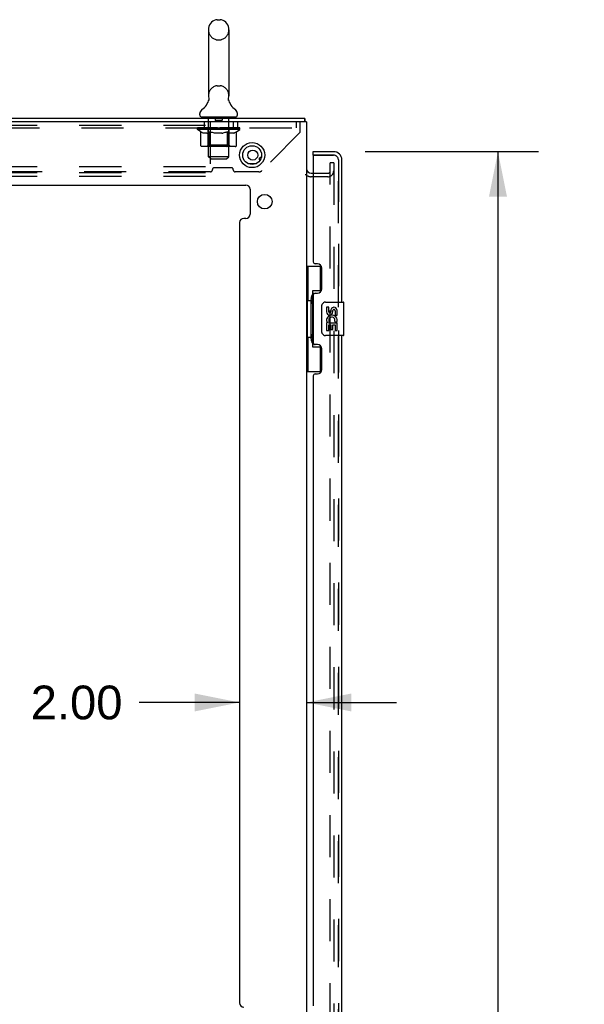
# Model space of a CAD drawing. Header units: inches. Extents: x 0 to 229, y 0 to 148.
# Tile 9 of 47: x 33 to 50, y 62 to 92. Entities that reach past the tile are written whole.
import ezdxf

# ---------------------------------------------------------------- set-up
doc = ezdxf.new("R2010")
doc.units = ezdxf.units.IN
doc.header["$LTSCALE"] = 12.571402
doc.header["$MEASUREMENT"] = 0
doc.linetypes.add('HIDDEN', pattern=[0.2, 0.1, -0.1])
doc.layers.get('0').update_dxf_attribs({"linetype": 'CONTINUOUS'})
for name, color, linetype in [('DEFAULT_2', 8, 'HIDDEN'), ('DIMENSIONS', 7, 'CONTINUOUS'), ('MASTER_DOOR_ASSEMBLY', 7, 'CONTINUOUS'), ('SLAVE_DOOR_ASSEMBLY', 7, 'CONTINUOUS')]:
    doc.layers.add(name, color=color, linetype=linetype)
doc.styles.get("Standard").update_dxf_attribs({"font": 'arial.ttf'})
doc.dimstyles.new('DIMSTYLE_1', dxfattribs={"dimtxt": 1.008401, "dimasz": 1.344535, "dimexe": 0.09, "dimexo": 0.07, "dimgap": 0.0375, "dimtad": 0, "dimtih": 1, "dimtoh": 1, "dimzin": 4, "dimdsep": 46, "dimtxsty": 'Standard', "dimblk": '_FILLED', "dimblk1": '_FILLED', "dimblk2": '_FILLED', "dimcen": 0.09, "dimazin": 1, "dimtfac": 1, "dimtdec": 3, "dimtofl": 0, "dimtmove": 0, "dimatfit": 3, "dimldrblk": '_FILLED', "dimfxl": 0, "dimtolj": 1, "dimtzin": 4, "dimarcsym": 0})

# ---------------------------------------------------------------- blocks, each defined once
blk = doc.blocks.new('_FILLED')
at = {"color": 0, "linetype": 'ByBlock'}
blk.add_solid([(0, 0), (-1, 0.2), (-1, -0.2)], dxfattribs=at)
blk = doc.blocks.new('*D4')
at = {"layer": 'DIMENSIONS', "color": 2, "linetype": 'Continuous'}
for p, q in [((43.181, 87.958), (48.362, 87.958)), ((47.152, 87.958), (47.152, 51.521)), ((47.152, 11.218), (47.152, 47.991)), ((43.181, 11.218), (48.362, 11.218))]:
    blk.add_line(p, q, dxfattribs=at)
at = {"layer": 'DIMENSIONS', "color": 2, "linetype": 'Continuous', "xscale": 1.3445349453, "yscale": 1.3445349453, "zscale": 1.3445349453}
for p, rotation in [((47.152, 87.958), 90), ((47.152, 11.218), 270)]:
    blk.add_blockref('_FILLED', p, dxfattribs=dict(at, rotation=rotation))
at = {"layer": 'DIMENSIONS', "color": 2, "linetype": 'Continuous', "insert": (47.152, 51.017), "char_height": 1.0084, "width": 5.15822, "attachment_point": 2, "line_spacing_factor": 0.9}
blk.add_mtext('76.74\\PDOORS', dxfattribs=at)
blk = doc.blocks.new('*D15')
at = {"layer": 'DIMENSIONS', "color": 2, "linetype": 'Continuous'}
for p, q in [((39.429, 71.487), (36.433, 71.487)), ((41.429, 71.487), (44.118, 71.487))]:
    blk.add_line(p, q, dxfattribs=at)
at = {"layer": 'DIMENSIONS', "color": 2, "linetype": 'Continuous', "xscale": 1.3445349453, "yscale": 1.3445349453, "zscale": 1.3445349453}
blk.add_blockref('_FILLED', (39.429, 71.487), dxfattribs=at)
at = {"layer": 'DIMENSIONS', "color": 2, "linetype": 'Continuous', "xscale": 1.3445349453, "yscale": 1.3445349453, "zscale": 1.3445349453, "rotation": 180}
blk.add_blockref('_FILLED', (41.429, 71.487), dxfattribs=at)
at = {"layer": 'DIMENSIONS', "color": 2, "linetype": 'Continuous', "insert": (35.929, 71.992), "char_height": 1.0084, "width": 2.7403, "attachment_point": 3, "line_spacing_factor": 0.9}
blk.add_mtext('2.00', dxfattribs=at)

msp = doc.modelspace()

# ---------------------------------------------------------------- linework, layer by layer
at = {"color": 7, "linetype": 'Continuous'}
for p, q in [((38.76, 91.903), (38.847, 91.903)), ((38.498, 91.603), (38.498, 89.628)), ((39.11, 91.603), (39.11, 89.628)), ((39.098, 89.539), (39.099, 89.544)), ((39.098, 89.534), (39.098, 89.539)), ((39.098, 89.529), (39.098, 89.534)), ((39.098, 89.524), (39.098, 89.529)), ((39.098, 89.519), (39.098, 89.524)), ((39.098, 89.514), (39.098, 89.519)), ((39.099, 89.509), (39.098, 89.514)), ((39.099, 89.544), (39.1, 89.549)), ((39.099, 89.504), (39.099, 89.509)), ((39.1, 89.499), (39.099, 89.504)), ((39.101, 89.554), (39.102, 89.558)), ((38.504, 89.485), (38.502, 89.48)), ((39.101, 89.495), (39.1, 89.5)), ((39.102, 89.491), (39.101, 89.495)), ((38.241, 89.057), (38.241, 89.096)), ((38.304, 88.988), (38.304, 88.958)), ((39.304, 88.988), (38.304, 88.988)), ((39.304, 88.988), (39.304, 88.958)), ((39.366, 89.057), (39.366, 89.096)), ((41.377, 88.854), (41.377, 88.958)), ((41.468, 87.354), (41.468, 87.354))]:
    msp.add_line(p, q, dxfattribs=at)
at = {"color": 3, "linetype": 'Continuous'}
for p, q in [((19.481, 88.958), (41.377, 88.958)), ((41.429, 88.854), (19.496, 88.854)), ((41.429, 88.854), (41.429, 10.322)), ((39.675, 87.604), (39.932, 87.604)), ((41.571, 87.312), (41.633, 87.312)), ((21.242, 86.958), (39.616, 86.958)), ((39.741, 86.833), (39.741, 86.087)), ((39.429, 85.837), (39.429, 62.505)), ((39.616, 85.962), (39.554, 85.962))]:
    msp.add_line(p, q, dxfattribs=at)
at = {"color": 7, "linetype": 'Continuous'}
for points in [[(38.506, 89.558), (38.507, 89.554), (38.508, 89.549), (38.508, 89.544), (38.509, 89.539), (38.509, 89.534), (38.509, 89.529), (38.509, 89.524), (38.509, 89.519), (38.509, 89.514), (38.509, 89.509), (38.508, 89.505), (38.507, 89.5), (38.506, 89.495), (38.505, 89.49), (38.504, 89.485)], [(39.1, 89.549), (39.101, 89.554), (39.102, 89.558)]]:
    msp.add_lwpolyline(points, dxfattribs=at)
at = {"color": 3, "linetype": 'Continuous'}
for points in [[(41.385, 88.925), (41.385, 88.928), (41.385, 88.932), (41.384, 88.936), (41.384, 88.939), (41.384, 88.943), (41.384, 88.945), (41.383, 88.948), (41.383, 88.95), (41.382, 88.952), (41.382, 88.953), (41.381, 88.955), (41.38, 88.956), (41.38, 88.957), (41.379, 88.957), (41.378, 88.958), (41.377, 88.958)], [(41.385, 88.9), (41.385, 88.911), (41.385, 88.916), (41.385, 88.925)], [(41.389, 88.854), (41.389, 88.855), (41.388, 88.86), (41.387, 88.866), (41.387, 88.872), (41.386, 88.878), (41.386, 88.883), (41.385, 88.889), (41.385, 88.895), (41.385, 88.9)]]:
    msp.add_lwpolyline(points, dxfattribs=at)
for centre, radius in [((39.804, 87.854), 0.375), ((39.825, 87.854), 0.148), ((40.179, 86.462), 0.219)]:
    msp.add_circle(centre, radius, dxfattribs=at)
at = {"color": 7, "linetype": 'Continuous'}
msp.add_circle((39.804, 87.854), 0.281, dxfattribs=at)
for centre, radius, start, end in [((38.804, 91.603), 0.306, 105.6303, 180), ((38.76, 91.759), 0.144, 90, 105.6303), ((38.847, 91.759), 0.144, 74.3697, 90), ((38.804, 91.603), 0.306, 0, 74.3697), ((38.006, 89.644), 0.523, 304.6624, 347.2389), ((38.804, 89.628), 0.306, 180, 193.2053), ((39.602, 89.644), 0.523, 192.7611, 235.3376), ((38.804, 89.628), 0.306, 346.7947, 360), ((38.385, 89.096), 0.144, 124.6624, 180), ((39.222, 89.096), 0.144, 360, 55.3376), ((38.31, 89.057), 0.069, 180, 265), ((39.297, 89.057), 0.069, 275, 360)]:
    msp.add_arc(centre, radius, start, end, dxfattribs=at)
at = {"color": 3, "linetype": 'Continuous'}
for centre, radius, start, end in [((40.075, 87.729), 0.0625, 87.3381, 223.1235), ((41.571, 87.454), 0.142, 180, 270), ((39.616, 86.833), 0.125, 0, 90), ((39.616, 86.087), 0.125, 270, 360), ((39.554, 85.837), 0.125, 90, 180), ((39.554, 62.505), 0.125, 180, 270)]:
    msp.add_arc(centre, radius, start, end, dxfattribs=at)
at = {"layer": 'DEFAULT_2', "color": 8, "linetype": 'HIDDEN'}
for p, q in [((38.76, 91.303), (38.847, 91.303)), ((38.76, 89.928), (38.847, 89.928)), ((38.491, 88.988), (38.491, 88.958)), ((38.504, 87.807), (38.504, 88.958)), ((38.699, 88.978), (38.699, 88.898)), ((38.909, 88.978), (38.909, 88.898)), ((39.104, 87.807), (39.104, 88.958)), ((39.116, 88.988), (39.116, 88.958)), ((19.554, 88.75), (38.554, 88.75)), ((19.616, 88.666), (41.241, 88.666)), ((38.17, 88.621), (38.17, 88.668)), ((38.27, 88.551), (38.17, 88.621)), ((39.437, 88.621), (38.17, 88.621)), ((38.18, 88.661), (38.18, 88.668)), ((38.189, 88.658), (38.189, 88.661)), ((38.189, 88.658), (39.419, 88.658)), ((38.197, 88.658), (38.197, 88.661)), ((38.198, 88.658), (38.198, 88.661)), ((38.209, 88.661), (38.209, 88.668)), ((38.225, 88.658), (38.225, 88.661)), ((38.227, 88.658), (38.227, 88.661)), ((38.255, 88.661), (38.255, 88.668)), ((38.27, 88.658), (38.27, 88.661)), ((38.272, 88.658), (38.272, 88.661)), ((38.477, 88.661), (38.275, 88.661)), ((38.318, 88.661), (38.318, 88.668)), ((38.32, 88.658), (38.32, 88.661)), ((38.321, 88.658), (38.321, 88.661)), ((38.324, 88.658), (38.324, 88.661)), ((38.331, 88.658), (38.331, 88.661)), ((38.331, 88.658), (38.331, 88.661)), ((38.334, 88.658), (38.334, 88.661)), ((38.338, 88.658), (38.338, 88.662)), ((38.342, 88.658), (38.342, 88.661)), ((38.356, 88.658), (38.356, 88.661)), ((38.366, 88.854), (38.366, 88.666)), ((38.374, 88.658), (38.374, 88.661)), ((38.375, 88.658), (38.375, 88.663)), ((38.395, 88.658), (38.395, 88.661)), ((38.395, 88.658), (38.395, 88.661)), ((38.397, 88.661), (38.397, 88.668)), ((38.406, 88.658), (38.406, 88.661)), ((38.41, 88.658), (38.41, 88.661)), ((38.42, 88.658), (38.42, 88.661)), ((38.431, 88.658), (38.431, 88.665)), ((38.446, 88.658), (38.446, 88.661)), ((38.449, 88.658), (38.449, 88.661)), ((38.477, 88.658), (38.477, 88.661)), ((38.544, 88.661), (38.482, 88.661)), ((38.487, 88.661), (38.487, 88.668)), ((38.494, 88.658), (38.494, 88.661)), ((38.498, 88.658), (38.498, 88.661)), ((38.504, 88.658), (38.504, 88.666)), ((38.509, 88.658), (38.509, 88.661)), ((38.52, 88.658), (38.52, 88.661)), ((38.544, 88.658), (38.544, 88.661)), ((38.554, 88.854), (38.554, 87.229)), ((38.619, 88.661), (38.559, 88.661)), ((38.58, 88.658), (38.58, 88.661)), ((38.587, 88.661), (38.587, 88.668)), ((38.591, 88.658), (38.591, 88.661)), ((38.593, 88.658), (38.593, 88.667)), ((38.596, 88.658), (38.596, 88.661)), ((38.603, 88.658), (38.603, 88.661)), ((38.619, 88.658), (38.619, 88.661)), ((38.699, 88.661), (38.645, 88.661)), ((38.658, 88.658), (38.658, 88.661)), ((38.689, 88.661), (38.804, 88.668)), ((38.694, 88.661), (38.694, 88.668)), ((38.694, 88.661), (38.694, 88.668)), ((38.694, 88.668), (38.694, 88.668)), ((38.694, 88.658), (38.694, 88.661)), ((38.698, 88.658), (38.698, 88.661)), ((38.699, 88.658), (38.699, 88.661)), ((38.699, 88.658), (38.699, 88.661)), ((38.899, 88.888), (38.709, 88.888)), ((38.783, 88.661), (38.735, 88.661)), ((38.74, 88.658), (38.74, 88.661)), ((38.783, 88.658), (38.783, 88.661)), ((38.801, 88.661), (38.801, 88.661)), ((38.801, 88.658), (38.801, 88.661)), ((38.801, 88.658), (38.801, 88.661)), ((38.804, 88.661), (38.804, 88.668)), ((38.804, 88.668), (38.918, 88.661)), ((38.806, 88.658), (38.806, 88.661)), ((38.806, 88.658), (38.806, 88.661)), ((38.806, 88.661), (38.806, 88.661)), ((38.824, 88.658), (38.824, 88.661)), ((38.824, 88.661), (38.873, 88.661)), ((38.867, 88.658), (38.867, 88.661)), ((38.908, 88.658), (38.908, 88.661)), ((38.908, 88.658), (38.908, 88.661)), ((38.908, 88.661), (38.963, 88.661)), ((38.909, 88.658), (38.909, 88.661)), ((38.913, 88.661), (38.913, 88.668)), ((38.913, 88.668), (38.914, 88.668)), ((38.913, 88.658), (38.913, 88.661)), ((38.914, 88.661), (38.914, 88.668)), ((38.949, 88.658), (38.949, 88.661)), ((38.989, 88.658), (38.989, 88.661)), ((38.989, 88.661), (39.048, 88.661)), ((39.004, 88.658), (39.004, 88.661)), ((39.011, 88.658), (39.011, 88.661)), ((39.014, 88.658), (39.014, 88.667)), ((39.016, 88.658), (39.016, 88.661)), ((39.02, 88.661), (39.02, 88.668)), ((39.027, 88.658), (39.027, 88.661)), ((39.064, 88.658), (39.064, 88.661)), ((39.064, 88.661), (39.126, 88.661)), ((39.088, 88.658), (39.088, 88.661)), ((39.099, 88.658), (39.099, 88.661)), ((39.103, 88.658), (39.103, 88.666)), ((39.109, 88.658), (39.109, 88.661)), ((39.113, 88.658), (39.113, 88.661)), ((39.12, 88.661), (39.12, 88.668)), ((39.131, 88.658), (39.131, 88.661)), ((39.131, 88.661), (39.437, 88.661)), ((39.158, 88.658), (39.158, 88.661)), ((39.161, 88.658), (39.161, 88.661)), ((39.176, 88.658), (39.176, 88.665)), ((39.188, 88.658), (39.188, 88.661)), ((39.197, 88.658), (39.197, 88.661)), ((39.201, 88.658), (39.201, 88.661)), ((39.211, 88.661), (39.211, 88.668)), ((39.212, 88.658), (39.212, 88.661)), ((39.212, 88.658), (39.212, 88.661)), ((39.232, 88.658), (39.232, 88.663)), ((39.233, 88.658), (39.233, 88.661)), ((39.241, 88.854), (39.241, 88.666)), ((39.251, 88.658), (39.251, 88.661)), ((39.265, 88.658), (39.265, 88.661)), ((39.27, 88.658), (39.27, 88.662)), ((39.273, 88.658), (39.273, 88.661)), ((39.276, 88.658), (39.276, 88.661)), ((39.276, 88.658), (39.276, 88.661)), ((39.284, 88.658), (39.284, 88.661)), ((39.287, 88.658), (39.287, 88.661)), ((39.287, 88.658), (39.287, 88.661)), ((39.289, 88.661), (39.289, 88.668)), ((39.316, 88.664), (39.436, 88.665)), ((39.316, 88.661), (39.316, 88.664)), ((39.335, 88.658), (39.335, 88.661)), ((39.338, 88.658), (39.338, 88.661)), ((39.34, 88.553), (39.437, 88.621)), ((39.352, 88.661), (39.352, 88.668)), ((39.366, 88.854), (39.366, 88.666)), ((39.381, 88.658), (39.381, 88.661)), ((39.382, 88.658), (39.382, 88.661)), ((39.399, 88.661), (39.399, 88.668)), ((39.409, 88.658), (39.409, 88.661)), ((39.41, 88.658), (39.41, 88.661)), ((39.419, 88.658), (39.419, 88.661)), ((39.427, 88.661), (39.427, 88.668)), ((39.436, 88.661), (39.436, 88.665)), ((39.437, 88.621), (39.437, 88.661)), ((41.116, 88.854), (41.116, 88.666)), ((41.241, 88.536), (41.241, 88.854)), ((38.27, 88.146), (38.27, 88.551)), ((38.27, 88.551), (38.284, 88.542)), ((38.297, 88.534), (38.284, 88.542)), ((38.311, 88.526), (38.297, 88.534)), ((38.325, 88.52), (38.311, 88.526)), ((38.338, 88.514), (38.324, 88.52)), ((38.351, 88.509), (38.338, 88.514)), ((38.455, 88.509), (38.351, 88.509)), ((38.455, 88.509), (38.469, 88.514)), ((38.482, 88.52), (38.468, 88.514)), ((38.496, 88.526), (38.482, 88.52)), ((38.491, 88.149), (38.491, 88.618)), ((38.509, 88.534), (38.495, 88.526)), ((38.523, 88.542), (38.509, 88.534)), ((38.537, 88.552), (38.523, 88.542)), ((38.537, 88.146), (38.537, 88.552)), ((38.537, 88.552), (38.566, 88.542)), ((38.594, 88.534), (38.566, 88.542)), ((38.622, 88.526), (38.594, 88.534)), ((38.65, 88.52), (38.622, 88.526)), ((38.677, 88.514), (38.649, 88.52)), ((38.705, 88.509), (38.677, 88.514)), ((38.903, 88.509), (38.705, 88.509)), ((38.903, 88.509), (38.931, 88.514)), ((38.959, 88.52), (38.93, 88.514)), ((38.987, 88.526), (38.958, 88.52)), ((39.015, 88.534), (38.986, 88.526)), ((39.043, 88.543), (39.014, 88.534)), ((39.072, 88.553), (39.043, 88.543)), ((39.072, 88.146), (39.072, 88.553)), ((39.072, 88.553), (39.087, 88.543)), ((39.102, 88.534), (39.087, 88.543)), ((39.116, 88.526), (39.102, 88.534)), ((39.116, 88.149), (39.116, 88.618)), ((39.131, 88.52), (39.116, 88.526)), ((39.145, 88.514), (39.13, 88.52)), ((39.159, 88.509), (39.145, 88.514)), ((39.253, 88.509), (39.159, 88.509)), ((39.253, 88.509), (39.267, 88.514)), ((39.282, 88.52), (39.267, 88.514)), ((39.296, 88.526), (39.281, 88.52)), ((39.31, 88.534), (39.296, 88.526)), ((39.325, 88.543), (39.31, 88.534)), ((39.34, 88.553), (39.325, 88.543)), ((39.34, 88.146), (39.34, 88.553)), ((41.241, 88.536), (40.096, 87.391)), ((39.297, 88.109), (38.312, 88.109)), ((38.491, 88.149), (38.451, 88.109)), ((39.116, 88.149), (38.491, 88.149)), ((38.549, 88.114), (38.546, 88.116)), ((38.554, 88.11), (38.551, 88.112)), ((38.556, 88.11), (38.554, 88.11)), ((38.559, 88.109), (38.556, 88.11)), ((39.116, 88.149), (39.156, 88.109)), ((38.573, 87.738), (38.504, 87.807)), ((39.104, 87.807), (38.504, 87.807)), ((38.573, 87.738), (39.035, 87.738)), ((39.035, 87.738), (39.104, 87.807)), ((19.554, 87.51), (38.554, 87.51)), ((39.182, 87.478), (38.675, 87.478)), ((42.137, 11.551), (42.137, 87.624)), ((42.241, 87.624), (42.137, 87.624)), ((42.241, 87.624), (42.241, 11.551)), ((19.554, 87.333), (38.554, 87.333)), ((19.554, 87.229), (38.554, 87.229)), ((38.557, 87.353), (30.8, 87.353)), ((38.616, 87.412), (38.616, 87.419)), ((39.241, 87.412), (39.241, 87.419)), ((40.004, 87.353), (39.3, 87.353)), ((42.067, 87.208), (41.571, 87.208)), ((41.633, 87.312), (42.067, 87.312))]:
    msp.add_line(p, q, dxfattribs=at)
for points in [[(38.312, 88.109), (38.307, 88.11), (38.302, 88.11), (38.297, 88.112), (38.292, 88.114), (38.288, 88.116), (38.283, 88.119), (38.28, 88.123), (38.276, 88.127), (38.273, 88.131), (38.271, 88.136), (38.27, 88.141), (38.27, 88.146)], [(38.538, 88.136), (38.537, 88.141), (38.537, 88.146)], [(38.539, 88.131), (38.538, 88.136), (38.537, 88.141), (38.537, 88.146)], [(38.551, 88.112), (38.549, 88.114), (38.546, 88.116), (38.544, 88.119), (38.542, 88.123), (38.541, 88.127), (38.539, 88.131)], [(38.544, 88.119), (38.542, 88.123), (38.541, 88.127)], [(39.051, 88.109), (39.054, 88.11), (39.056, 88.11), (39.059, 88.112), (39.061, 88.114), (39.063, 88.116), (39.066, 88.119), (39.067, 88.123), (39.069, 88.127), (39.071, 88.131), (39.072, 88.136), (39.072, 88.141), (39.072, 88.146)], [(39.297, 88.109), (39.302, 88.11), (39.307, 88.11), (39.313, 88.112), (39.317, 88.114), (39.322, 88.116), (39.326, 88.119), (39.33, 88.123), (39.333, 88.127), (39.336, 88.131), (39.338, 88.136), (39.34, 88.141), (39.34, 88.146)]]:
    msp.add_lwpolyline(points, dxfattribs=at)
for centre, radius, start, end in [((38.804, 91.603), 0.306, 180, 254.3697), ((38.804, 91.603), 0.306, 285.6303, 360), ((38.76, 91.447), 0.144, 254.3697, 270), ((38.847, 91.447), 0.144, 270, 285.6303), ((38.804, 89.628), 0.306, 105.6303, 180), ((38.76, 89.784), 0.144, 90, 105.6303), ((38.847, 89.784), 0.144, 74.3697, 90), ((38.804, 89.628), 0.306, 0, 74.3697), ((38.31, 89.057), 0.069, 265, 270), ((38.474, 88.958), 0.03, 0, 90), ((38.689, 88.978), 0.01, 0, 90), ((38.919, 88.978), 0.01, 90, 180), ((39.134, 88.958), 0.03, 90, 180), ((39.297, 89.057), 0.069, 270, 275), ((38.451, 88.618), 0.0398, 0, 90), ((38.709, 88.898), 0.01, 180, 270), ((38.899, 88.898), 0.01, 270, 360), ((39.156, 88.618), 0.0398, 90, 180), ((38.675, 87.419), 0.0591, 90, 180), ((39.182, 87.419), 0.0591, 0, 90), ((38.557, 87.412), 0.0591, 270, 360), ((39.3, 87.412), 0.0591, 180, 270), ((40.004, 87.483), 0.13, 270, 315), ((41.571, 87.454), 0.246, 224.2241, 270), ((42.067, 87.382), 0.174, 270, 360), ((42.067, 87.382), 0.07, 270, 360)]:
    msp.add_arc(centre, radius, start, end, dxfattribs=at)
for centre, major_axis, ratio, start_param, end_param in [((38.804, 88.668), (0.633, 0.007), 0.05963, 2.96643, 3.140963), ((38.151, 88.656), (0.198, 0), 0.060556, 0.430652, 1.470503), ((38.804, 88.668), (0.633, 0), 0.060556, 3.141593, 3.316126), ((38.151, 88.649), (0.198, 0.002), 0.05963, 1.376596, 1.469874), ((38.804, 88.668), (0.633, 0.013), 0.05688, 2.791345, 2.965878), ((38.126, 88.656), (0.198, 0.002), 0.05963, 0.25549, 1.295341), ((38.195, 88.656), (0.198, -0.002), 0.05963, 0.605815, 1.645666), ((38.804, 88.668), (0.633, -0.007), 0.05963, -2.96643, -2.791898), ((38.195, 88.649), (0.198, 0), 0.060556, 1.551758, 1.645036), ((38.126, 88.649), (0.198, 0.004), 0.05688, 1.20151, 1.294789), ((38.196, 88.651), (0.164, 0.002), 0.05963, 1.065228, 1.614276), ((38.176, 88.651), (0.164, 0.003), 0.05688, 0.890143, 1.43919), ((38.234, 88.651), (0.164, 0), 0.060556, 1.240391, 1.789438), ((38.804, 88.668), (0.633, 0.019), 0.052395, 2.616403, 2.790936), ((38.122, 88.656), (0.198, 0.004), 0.05688, 0.080405, 1.120256), ((38.257, 88.656), (0.198, -0.004), 0.05688, 0.7809, 1.820751), ((38.804, 88.668), (0.633, -0.013), 0.05688, -2.791345, -2.616812), ((38.257, 88.649), (0.198, -0.002), 0.05963, 1.72692, 1.820198), ((38.122, 88.649), (0.198, 0.006), 0.052395, 1.026568, 1.119847), ((38.175, 88.651), (0.164, 0.005), 0.052395, 0.715201, 1.264248), ((38.29, 88.651), (0.164, -0.002), 0.05963, 1.415553, 1.9646), ((38.804, 88.668), (0.633, 0.025), 0.046319, 2.441654, 2.616187), ((38.337, 88.656), (0.198, -0.006), 0.052395, 0.955842, 1.995693), ((38.139, 88.656), (0.198, 0.006), 0.052395, -0.094537, 0.945314), ((38.804, 88.668), (0.633, -0.019), 0.052395, -2.616403, -2.44187), ((38.337, 88.649), (0.198, -0.004), 0.05688, 1.902006, 1.995284), ((38.139, 88.649), (0.198, 0.008), 0.046319, 0.851819, 0.945098), ((38.194, 88.651), (0.164, 0.006), 0.046319, 0.540452, 1.089499), ((38.361, 88.651), (0.164, -0.003), 0.05688, 1.590638, 2.139686), ((38.804, 88.668), (0.633, 0.029), 0.038841, 2.267123, 2.441656), ((38.43, 88.656), (0.198, -0.008), 0.046319, 1.130591, 2.170442), ((38.177, 88.656), (0.198, 0.008), 0.046319, -0.269286, 0.770565), ((38.804, 88.668), (0.633, -0.025), 0.046319, -2.441654, -2.267121), ((38.43, 88.649), (0.198, -0.006), 0.052395, 2.076947, 2.170226), ((38.177, 88.649), (0.198, 0.009), 0.038841, 0.677289, 0.770567), ((38.231, 88.651), (0.164, 0.008), 0.038841, 0.365921, 0.914969), ((38.445, 88.651), (0.164, -0.005), 0.052395, 1.76558, 2.314627), ((38.804, 88.668), (0.633, 0.033), 0.030195, 2.09281, 2.267343), ((38.535, 88.656), (0.198, -0.009), 0.038841, 1.305122, 2.344973), ((38.233, 88.656), (0.198, 0.009), 0.038841, -0.443817, 0.596034), ((38.804, 88.668), (0.633, -0.029), 0.038841, -2.267123, -2.092591), ((38.535, 88.649), (0.198, -0.008), 0.046319, 2.251696, 2.344975), ((38.233, 88.649), (0.198, 0.01), 0.030195, 0.502975, 0.596254), ((38.285, 88.651), (0.164, 0.009), 0.030195, 0.191608, 0.740655), ((38.541, 88.651), (0.164, -0.006), 0.046319, 1.940329, 2.489376), ((38.306, 88.656), (0.198, 0.01), 0.030195, -0.61813, 0.421721), ((38.804, 88.668), (0.633, 0.036), 0.020645, 1.918687, 2.09322), ((38.648, 88.656), (0.198, -0.01), 0.030195, 1.479435, 2.519286), ((38.804, 88.668), (0.633, -0.033), 0.030195, -2.09281, -1.918277), ((38.648, 88.649), (0.198, -0.009), 0.038841, 2.426227, 2.519505), ((38.306, 88.649), (0.198, 0.011), 0.020645, 0.328852, 0.422131), ((38.355, 88.651), (0.164, 0.009), 0.020645, 0.017485, 0.566532), ((38.644, 88.651), (0.164, -0.008), 0.038841, 2.11486, 2.663907), ((38.395, 88.656), (0.198, 0.011), 0.020645, -0.792253, 0.247598), ((38.804, 88.668), (0.633, 0.038), 0.010478, 1.744704, 1.919237), ((38.765, 88.656), (0.198, -0.011), 0.020645, 1.653558, 2.693409), ((38.804, 88.668), (0.633, -0.036), 0.020645, -1.918687, -1.744154), ((38.765, 88.649), (0.198, -0.01), 0.030195, 2.60054, 2.693819), ((38.395, 88.649), (0.198, 0.012), 0.010478, 0.154869, 0.248148), ((38.439, 88.651), (0.164, 0.01), 0.010478, 6.126688, 6.675735), ((38.753, 88.651), (0.164, -0.009), 0.030195, 2.289173, 2.83822), ((38.496, 88.656), (0.198, 0.012), 0.010478, -0.966236, -0.000846), ((38.884, 88.656), (0.198, -0.012), 0.010478, 1.827541, 2.867392), ((38.804, 88.668), (0.633, -0.038), 0.010478, -1.744704, -1.570171), ((38.884, 88.649), (0.198, -0.011), 0.020645, 2.774664, 2.867942), ((38.862, 88.651), (0.164, -0.009), 0.020645, 2.463296, 3.012344), ((38.723, 88.656), (0.198, 0.012), 0.010478, 0.274201, 1.314052), ((38.637, 88.651), (0.164, 0.01), 0.010478, -0.000483, 0.504314), ((38.606, 88.649), (0.198, 0.012), 0.010478, 0.099668, 0.192946), ((38.804, 88.668), (0.633, 0.038), 0.010478, -1.571421, -1.396888), ((39.001, 88.649), (0.198, -0.012), 0.010478, 2.948646, 3.041925), ((38.97, 88.651), (0.164, -0.01), 0.010478, 2.637279, 3.142076), ((38.842, 88.656), (0.198, 0.011), 0.020645, 0.448184, 1.488034), ((38.745, 88.651), (0.164, 0.009), 0.020645, 0.129249, 0.678296), ((38.723, 88.649), (0.198, 0.011), 0.020645, 0.273651, 0.366929), ((39.111, 88.656), (0.198, -0.012), 0.010478, -3.140747, -2.175357), ((38.804, 88.668), (0.633, 0.036), 0.020645, -1.397439, -1.222906), ((38.804, 88.668), (0.633, -0.038), 0.010478, 1.222355, 1.396888), ((38.959, 88.656), (0.198, 0.01), 0.030195, 0.622307, 1.662158), ((38.855, 88.651), (0.164, 0.009), 0.030195, 0.303372, 0.852419), ((39.168, 88.651), (0.164, -0.01), 0.010478, 2.749043, 3.29809), ((39.212, 88.656), (0.198, -0.011), 0.020645, 2.893995, 3.933846), ((38.842, 88.649), (0.198, 0.01), 0.030195, 0.447774, 0.541052), ((39.212, 88.649), (0.198, -0.012), 0.010478, 2.893445, 2.986723), ((38.804, 88.668), (0.633, 0.033), 0.030195, -1.223315, -1.048783), ((38.804, 88.668), (0.633, -0.036), 0.020645, 1.048373, 1.222906), ((39.072, 88.656), (0.198, 0.009), 0.038841, 0.79662, 1.836471), ((38.963, 88.651), (0.164, 0.008), 0.038841, 0.477686, 1.026733), ((39.252, 88.651), (0.164, -0.009), 0.020645, 2.57506, 3.124108), ((39.301, 88.656), (0.198, -0.01), 0.030195, 2.719872, 3.759723), ((39.177, 88.656), (0.198, 0.008), 0.046319, 0.971151, 2.011002), ((38.959, 88.649), (0.198, 0.009), 0.038841, 0.622087, 0.715366), ((39.301, 88.649), (0.198, -0.011), 0.020645, 2.719462, 2.812741), ((38.804, 88.668), (0.633, 0.029), 0.038841, -1.049002, -0.874469), ((38.804, 88.668), (0.633, -0.033), 0.030195, 0.87425, 1.048783), ((39.066, 88.651), (0.164, 0.006), 0.046319, 0.652216, 1.201263), ((39.271, 88.656), (0.198, 0.006), 0.052395, 1.1459, 2.185751), ((39.322, 88.651), (0.164, -0.009), 0.030195, 2.400937, 2.949985), ((39.374, 88.656), (0.198, -0.009), 0.038841, 2.545558, 3.585409), ((39.162, 88.651), (0.164, 0.005), 0.052395, 0.826965, 1.376012), ((39.072, 88.649), (0.198, 0.008), 0.046319, 0.796618, 0.889896), ((39.374, 88.649), (0.198, -0.01), 0.030195, 2.545339, 2.638617), ((39.35, 88.656), (0.198, 0.004), 0.05688, 1.320842, 2.360692), ((38.804, 88.668), (0.633, 0.025), 0.046319, -0.874471, -0.699939), ((38.804, 88.668), (0.633, -0.029), 0.038841, 0.699936, 0.874469), ((39.431, 88.656), (0.198, -0.008), 0.046319, 2.371028, 3.410879), ((39.376, 88.651), (0.164, -0.008), 0.038841, 2.226624, 2.775671), ((39.413, 88.656), (0.198, 0.002), 0.05963, 1.495927, 2.535778), ((39.247, 88.651), (0.164, 0.003), 0.05688, 1.001907, 1.550954), ((39.468, 88.656), (0.198, -0.006), 0.052395, 2.196279, 3.23613), ((39.413, 88.651), (0.164, -0.006), 0.046319, 2.052093, 2.601141), ((39.177, 88.649), (0.198, 0.006), 0.052395, 0.971367, 1.064645), ((39.431, 88.649), (0.198, -0.009), 0.038841, 2.371026, 2.464304), ((39.457, 88.656), (0.198, 0), 0.060556, 2.364024, 2.71094), ((39.485, 88.656), (0.198, -0.004), 0.05688, 2.021337, 3.061188), ((38.804, 88.668), (0.633, 0.019), 0.052395, -0.699723, -0.52519), ((38.804, 88.668), (0.633, -0.025), 0.046319, 0.525406, 0.699939), ((39.481, 88.656), (0.198, -0.002), 0.05963, 1.846251, 2.886102), ((39.318, 88.651), (0.164, 0.002), 0.05963, 1.176993, 1.72604), ((39.432, 88.651), (0.164, -0.005), 0.052395, 1.877344, 2.426392), ((39.373, 88.651), (0.164, 0), 0.060556, 1.352155, 1.901202), ((39.431, 88.651), (0.164, -0.003), 0.05688, 1.702402, 2.25145), ((39.411, 88.651), (0.164, -0.002), 0.05963, 1.527317, 2.076364), ((39.271, 88.649), (0.198, 0.004), 0.05688, 1.146309, 1.239587), ((39.468, 88.649), (0.198, -0.008), 0.046319, 2.196495, 2.289773), ((38.804, 88.668), (0.633, 0.013), 0.05688, -0.524781, -0.350248), ((38.804, 88.668), (0.633, -0.019), 0.052395, 0.350657, 0.52519), ((39.457, 88.649), (0.198, -0.002), 0.05963, 1.764997, 1.971333), ((39.35, 88.649), (0.198, 0.002), 0.05963, 1.321394, 1.414673), ((39.485, 88.649), (0.198, -0.006), 0.052395, 2.021746, 2.115024), ((38.804, 88.668), (0.633, 0.007), 0.05963, -0.349695, -0.175162), ((38.804, 88.668), (0.633, -0.013), 0.05688, 0.175715, 0.350248), ((39.413, 88.649), (0.198, 0), 0.060556, 1.496556, 1.589835), ((39.481, 88.649), (0.198, -0.004), 0.05688, 1.846804, 1.940083), ((38.804, 88.668), (0.633, -0.007), 0.05963, 6.27665, 6.458348), ((38.804, 88.668), (0.633, 0), 0.060556, -0.174533, -0.058352)]:
    msp.add_ellipse(centre, major_axis=major_axis, ratio=ratio, start_param=start_param, end_param=end_param, dxfattribs=at)
at = {"layer": 'MASTER_DOOR_ASSEMBLY', "color": 7, "linetype": 'Continuous'}
for p, q in [((41.633, 87.854), (41.633, 87.958)), ((41.653, 87.854), (41.633, 87.854)), ((41.429, 84.533), (41.869, 84.533)), ((41.468, 84.533), (41.468, 83.508)), ((41.833, 84.533), (41.833, 83.753)), ((41.606, 83.798), (41.606, 82.118)), ((41.833, 83.798), (41.606, 83.798)), ((41.446, 83.508), (41.446, 82.408)), ((41.446, 83.508), (41.569, 83.508)), ((41.569, 83.538), (41.569, 83.558)), ((41.569, 82.408), (41.569, 83.508)), ((41.892, 82.558), (41.892, 83.358)), ((41.992, 83.458), (42.532, 83.458)), ((42.547, 82.473), (42.547, 83.443)), ((42.029, 83.304), (42.029, 83.167)), ((42.092, 83.304), (42.029, 83.304)), ((42.092, 83.167), (42.092, 83.304)), ((42.157, 83.23), (42.157, 83.161)), ((42.218, 83.167), (42.218, 83.209)), ((42.281, 83.209), (42.281, 83.073)), ((42.281, 83.073), (42.344, 83.073)), ((42.344, 83.073), (42.344, 83.209)), ((42.029, 82.842), (42.029, 82.612)), ((42.047, 82.842), (42.029, 82.842)), ((42.082, 82.842), (42.109, 82.861)), ((42.082, 82.842), (42.344, 82.842)), ((42.092, 82.612), (42.092, 82.779)), ((42.092, 82.779), (42.157, 82.779)), ((42.157, 82.779), (42.157, 82.643)), ((42.218, 82.643), (42.218, 82.779)), ((42.218, 82.779), (42.281, 82.779)), ((42.273, 82.878), (42.331, 82.853)), ((42.281, 82.779), (42.281, 82.612)), ((42.344, 82.612), (42.344, 82.842)), ((42.532, 82.458), (41.992, 82.458)), ((42.029, 82.612), (42.092, 82.612)), ((42.157, 82.643), (42.218, 82.643)), ((42.281, 82.612), (42.344, 82.612)), ((41.446, 82.408), (41.569, 82.408)), ((41.468, 82.408), (41.468, 81.383)), ((41.569, 82.357), (41.569, 82.377)), ((41.833, 82.163), (41.833, 81.383)), ((41.606, 82.118), (41.833, 82.118)), ((41.429, 81.383), (41.869, 81.383))]:
    msp.add_line(p, q, dxfattribs=at)
at = {"layer": 'MASTER_DOOR_ASSEMBLY', "color": 3, "linetype": 'Continuous'}
for p, q in [((41.633, 87.958), (42.24, 87.958)), ((41.633, 87.834), (41.633, 84.665)), ((42.487, 83.458), (42.487, 87.711)), ((41.753, 84.605), (41.693, 84.605)), ((41.883, 83.855), (41.883, 84.475)), ((41.633, 83.665), (41.633, 82.25)), ((41.693, 83.725), (41.753, 83.725)), ((42.487, 61.211), (42.487, 82.458)), ((41.753, 82.19), (41.693, 82.19)), ((41.883, 81.44), (41.883, 82.06)), ((41.693, 81.31), (41.753, 81.31)), ((41.633, 81.25), (41.633, 62.419))]:
    msp.add_line(p, q, dxfattribs=at)
at = {"layer": 'MASTER_DOOR_ASSEMBLY', "color": 8, "linetype": 'HIDDEN'}
for p, q in [((42.24, 87.854), (41.653, 87.854)), ((42.383, 83.303), (42.383, 87.711)), ((42.383, 61.056), (42.383, 82.613))]:
    msp.add_line(p, q, dxfattribs=at)
at = {"layer": 'MASTER_DOOR_ASSEMBLY', "color": 7, "linetype": 'Continuous'}
for points in [[(41.606, 83.774), (41.606, 83.771), (41.606, 83.767), (41.607, 83.763), (41.608, 83.759), (41.61, 83.754), (41.612, 83.749), (41.615, 83.743), (41.618, 83.737), (41.621, 83.731), (41.625, 83.724), (41.629, 83.716), (41.634, 83.709), (41.639, 83.7), (41.642, 83.697)], [(41.892, 83.358), (41.892, 83.364), (41.892, 83.37), (41.893, 83.376), (41.895, 83.382), (41.896, 83.388), (41.898, 83.394)], [(41.898, 82.522), (41.896, 82.527), (41.895, 82.533), (41.893, 82.539), (41.892, 82.545), (41.892, 82.551), (41.892, 82.558)], [(41.642, 82.219), (41.639, 82.215), (41.634, 82.207), (41.629, 82.199), (41.625, 82.192), (41.621, 82.185), (41.618, 82.178), (41.615, 82.172), (41.612, 82.167), (41.61, 82.162), (41.608, 82.157), (41.607, 82.152), (41.606, 82.148), (41.606, 82.145), (41.606, 82.141)]]:
    msp.add_lwpolyline(points, dxfattribs=at)
at = {"layer": 'MASTER_DOOR_ASSEMBLY', "color": 3, "linetype": 'Continuous'}
for centre, radius, start, end in [((41.653, 87.834), 0.02, 90, 180), ((42.24, 87.711), 0.246, 0, 90), ((41.693, 84.665), 0.06, 180, 270), ((41.753, 84.475), 0.13, 0, 90), ((41.693, 83.665), 0.06, 90, 180), ((41.753, 83.855), 0.13, 270, 360), ((41.693, 82.25), 0.06, 180, 270), ((41.753, 82.06), 0.13, 0, 90), ((41.693, 81.25), 0.06, 90, 180), ((41.753, 81.44), 0.13, 270, 360)]:
    msp.add_arc(centre, radius, start, end, dxfattribs=at)
at = {"layer": 'MASTER_DOOR_ASSEMBLY', "color": 8, "linetype": 'HIDDEN'}
msp.add_arc((42.24, 87.711), 0.142, 0, 90, dxfattribs=at)
at = {"layer": 'MASTER_DOOR_ASSEMBLY', "color": 7, "linetype": 'Continuous'}
for centre, radius, start, end in [((41.992, 83.358), 0.1, 90, 158.7946), ((42.532, 83.443), 0.015, 0, 90), ((42.124, 83.167), 0.0943, 180, 360), ((42.186, 82.916), 0.157, 336.5966, 161.8791), ((42.124, 83.167), 0.0314, 180, 261.2295), ((42.123, 83.172), 0.0362, 263.4285, 341.7628), ((42.249, 83.209), 0.0943, 68.6999, 167.4338), ((42.249, 83.209), 0.0314, 0, 180.0485), ((42.249, 83.209), 0.0943, 0, 68.6704), ((42.183, 82.915), 0.154, 161.4199, 206.1963), ((42.186, 82.916), 0.157, 205.737, 207.8532), ((42.186, 82.916), 0.0943, 336.5966, 215.1122), ((41.992, 82.558), 0.1, 201.205, 270), ((42.532, 82.473), 0.015, 270, 360)]:
    msp.add_arc(centre, radius, start, end, dxfattribs=at)
for centre, start_param, end_param in [((41.673, 83.548), 0.699287, 1.51401), ((41.673, 83.548), -4.655602, -3.84088), ((41.673, 82.367), 0.699287, 1.51401), ((41.673, 82.367), -4.655602, -3.84088)]:
    msp.add_ellipse(centre, major_axis=(0, 0.18), ratio=0.579493, start_param=start_param, end_param=end_param, dxfattribs=at)
at = {"layer": 'SLAVE_DOOR_ASSEMBLY', "color": 8, "linetype": 'HIDDEN'}
for p, q in [((41.653, 87.854), (42.24, 87.854)), ((42.383, 87.711), (42.383, 83.303)), ((42.383, 82.613), (42.383, 61.056))]:
    msp.add_line(p, q, dxfattribs=at)
msp.add_arc((42.24, 87.711), 0.142, 0, 90, dxfattribs=at)

# ---------------------------------------------------------------- dimensions: what is measured, and where the dimension line sits
at = {"layer": 'DIMENSIONS', "color": 2, "linetype": 'Continuous'}
dim = msp.add_linear_dim(base=(41.429, 71.487), p1=(39.429, 62.505), p2=(41.429, 88.854), text='<>\\P[]', dimstyle='DIMSTYLE_1', dxfattribs=at)
dim.commit()
dim.dimension.update_dxf_attribs({"geometry": '*D15', "text_midpoint": (34.546, 71.482), "dimtype": 160})
dim = msp.add_linear_dim(base=(47.152, 11.218), p1=(43.111, 87.958), p2=(43.111, 11.218), angle=270, text='<>\\PDOORS\\P[]', dimstyle='DIMSTYLE_1', dxfattribs=at)
dim.commit()
dim.dimension.update_dxf_attribs({"geometry": '*D4', "text_midpoint": (47.152, 49.756), "dimtype": 160})

doc.saveas('drawing.dxf')
